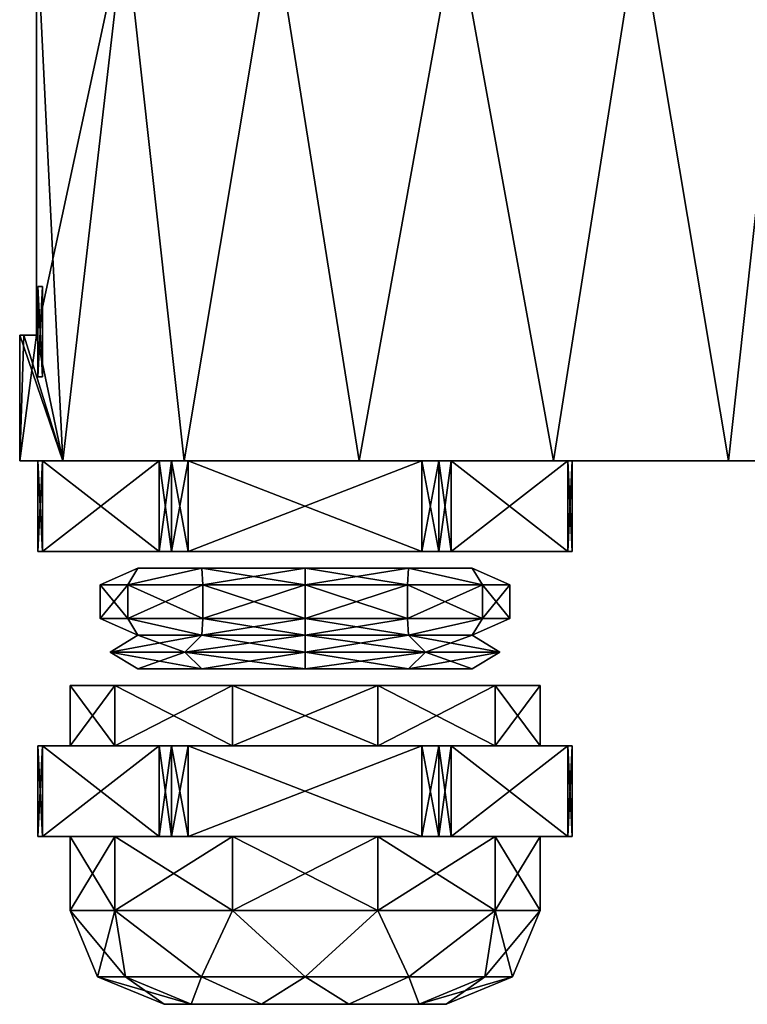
# Model space of a CAD drawing. Header units: millimetres. Extents: x -28.2 to 28.2, y -16.2 to 42.5.
# Tile 2 of 8: x -13 to 8.7, y -16.2 to 13.2. Entities that reach past the tile are written whole.
import ezdxf

# ---------------------------------------------------------------- set-up
doc = ezdxf.new("R2010")
doc.units = ezdxf.units.MM
doc.header["$LTSCALE"] = 65.185185
for name, color, linetype in [('1', 7, 'CONTINUOUS'), ('2', 7, 'CONTINUOUS'), ('20', 7, 'CONTINUOUS'), ('21', 7, 'CONTINUOUS'), ('22', 7, 'CONTINUOUS'), ('23', 7, 'CONTINUOUS'), ('24', 7, 'CONTINUOUS'), ('25', 7, 'CONTINUOUS'), ('26', 7, 'CONTINUOUS'), ('27', 7, 'CONTINUOUS'), ('28', 7, 'CONTINUOUS'), ('29', 7, 'CONTINUOUS'), ('3', 7, 'CONTINUOUS'), ('30', 7, 'CONTINUOUS'), ('31', 7, 'CONTINUOUS'), ('32', 7, 'CONTINUOUS'), ('33', 7, 'CONTINUOUS'), ('34', 7, 'CONTINUOUS'), ('35', 7, 'CONTINUOUS'), ('36', 7, 'CONTINUOUS'), ('37', 7, 'CONTINUOUS'), ('38', 7, 'CONTINUOUS'), ('39', 7, 'CONTINUOUS'), ('40', 7, 'CONTINUOUS'), ('41', 7, 'CONTINUOUS'), ('42', 7, 'CONTINUOUS'), ('43', 7, 'CONTINUOUS'), ('44', 7, 'CONTINUOUS'), ('45', 7, 'CONTINUOUS'), ('46', 7, 'CONTINUOUS'), ('47', 7, 'CONTINUOUS'), ('48', 7, 'CONTINUOUS'), ('49', 7, 'CONTINUOUS'), ('50', 7, 'CONTINUOUS'), ('51', 7, 'CONTINUOUS'), ('52', 7, 'CONTINUOUS'), ('53', 7, 'CONTINUOUS'), ('54', 7, 'CONTINUOUS'), ('55', 7, 'CONTINUOUS'), ('56', 7, 'CONTINUOUS'), ('57', 7, 'CONTINUOUS'), ('58', 7, 'CONTINUOUS'), ('59', 7, 'CONTINUOUS'), ('60', 7, 'CONTINUOUS'), ('61', 7, 'CONTINUOUS'), ('62', 7, 'CONTINUOUS'), ('63', 7, 'CONTINUOUS'), ('64', 7, 'CONTINUOUS'), ('7', 7, 'CONTINUOUS')]:
    doc.layers.add(name, color=color, linetype=linetype)

msp = doc.modelspace()

# ---------------------------------------------------------------- linework, layer by layer
at = {"layer": '1', "color": 7, "linetype": 'CONTINUOUS'}
for points in [[(-11.713, 0, 5.64), (-13, 0), (11.713, 0, 5.64), (-11.713, 0, 5.64)], [(-13, 0), (13, 0), (11.713, 0, 5.64), (-13, 0)], [(-11.713, 0, -5.64), (13, 0), (-13, 0), (-11.713, 0, -5.64)], [(-8.105, 0, -10.164), (11.713, 0, -5.64), (-11.713, 0, -5.64), (-8.105, 0, -10.164)], [(-8.105, 0, 10.164), (-11.713, 0, 5.64), (8.105, 0, 10.164), (-8.105, 0, 10.164)], [(8.105, 0, 10.164), (-11.713, 0, 5.64), (11.713, 0, 5.64), (8.105, 0, 10.164)], [(11.713, 0, -5.64), (13, 0), (-11.713, 0, -5.64), (11.713, 0, -5.64)], [(-2.893, 0, -12.674), (8.105, 0, -10.164), (-8.105, 0, -10.164), (-2.893, 0, -12.674)], [(8.105, 0, -10.164), (11.713, 0, -5.64), (-8.105, 0, -10.164), (8.105, 0, -10.164)], [(-2.893, 0, 12.674), (-8.105, 0, 10.164), (2.893, 0, 12.674), (-2.893, 0, 12.674)], [(2.893, 0, 12.674), (-8.105, 0, 10.164), (8.105, 0, 10.164), (2.893, 0, 12.674)], [(2.893, 0, -12.674), (8.105, 0, -10.164), (-2.893, 0, -12.674), (2.893, 0, -12.674)]]:
    msp.add_3dface(points, dxfattribs=at)
at = {"layer": '2', "color": 7, "linetype": 'CONTINUOUS'}
for points in [[(-9.866, 16, -8.465), (-11.713, 0, -5.64), (-12.5, 3.75, -3.571), (-9.866, 16, -8.465)], [(-12.5, 16, -3.571), (-9.866, 16, -8.465), (-12.5, 3.75, -3.571), (-12.5, 16, -3.571)], [(-8.105, 0, -10.164), (-11.713, 0, -5.64), (-9.866, 16, -8.465), (-8.105, 0, -10.164)], [(-5.429, 16, -11.812), (-8.105, 0, -10.164), (-9.866, 16, -8.465), (-5.429, 16, -11.812)], [(-2.893, 0, -12.674), (-8.105, 0, -10.164), (-5.429, 16, -11.812), (-2.893, 0, -12.674)], [(0, 16, -13), (-2.893, 0, -12.674), (-5.429, 16, -11.812), (0, 16, -13)], [(2.893, 0, -12.674), (-2.893, 0, -12.674), (0, 16, -13), (2.893, 0, -12.674)], [(5.429, 16, -11.812), (2.893, 0, -12.674), (0, 16, -13), (5.429, 16, -11.812)], [(8.105, 0, -10.164), (2.893, 0, -12.674), (5.429, 16, -11.812), (8.105, 0, -10.164)], [(9.866, 16, -8.465), (8.105, 0, -10.164), (5.429, 16, -11.812), (9.866, 16, -8.465)], [(11.713, 0, -5.64), (8.105, 0, -10.164), (9.866, 16, -8.465), (11.713, 0, -5.64)], [(-11.713, 0, -5.64), (-13, 0), (-12.5, 3.75, -3.571), (-11.713, 0, -5.64)], [(-12.5, 3.75, -3.571), (-13, 0), (-12.874, 3.75, -1.803), (-12.5, 3.75, -3.571)], [(-12.874, 3.75, -1.803), (-13, 0), (-13, 3.75), (-12.874, 3.75, -1.803)]]:
    msp.add_3dface(points, dxfattribs=at)
at = {"layer": '20', "linetype": 'CONTINUOUS'}
for points in [[(-12.457, -2.7), (-12.323, -2.7, -0.5), (-12.323, -2.7, 0.5), (-12.457, -2.7)], [(-12.323, -2.7, -0.5), (-8.845, -2.7, -6.525), (-12.323, -2.7, 0.5), (-12.323, -2.7, -0.5)], [(-12.323, -2.7, 0.5), (-8.845, -2.7, -6.525), (-8.845, -2.7, 6.525), (-12.323, -2.7, 0.5)], [(-8.479, -2.7, 6.891), (-8.845, -2.7, 6.525), (-8.479, -2.7, -6.891), (-8.479, -2.7, 6.891)], [(-8.845, -2.7, 6.525), (-8.845, -2.7, -6.525), (-8.479, -2.7, -6.891), (-8.845, -2.7, 6.525)], [(-7.979, -2.7, 7.025), (-8.479, -2.7, 6.891), (-7.979, -2.7, -7.025), (-7.979, -2.7, 7.025)], [(-7.979, -2.7, -7.025), (-8.479, -2.7, 6.891), (-8.479, -2.7, -6.891), (-7.979, -2.7, -7.025)], [(-1.021, -2.7, -7.025), (-7.979, -2.7, 7.025), (-7.979, -2.7, -7.025), (-1.021, -2.7, -7.025)], [(-1.021, -2.7, 7.025), (-7.979, -2.7, 7.025), (-1.021, -2.7, -7.025), (-1.021, -2.7, 7.025)], [(-0.521, -2.7, -6.891), (-1.021, -2.7, 7.025), (-1.021, -2.7, -7.025), (-0.521, -2.7, -6.891)], [(-0.521, -2.7, 6.891), (-1.021, -2.7, 7.025), (-0.521, -2.7, -6.891), (-0.521, -2.7, 6.891)], [(-0.155, -2.7, 6.525), (-0.521, -2.7, 6.891), (-0.155, -2.7, -6.525), (-0.155, -2.7, 6.525)], [(-0.155, -2.7, -6.525), (-0.521, -2.7, 6.891), (-0.521, -2.7, -6.891), (-0.155, -2.7, -6.525)], [(3.323, -2.7, -0.5), (-0.155, -2.7, 6.525), (-0.155, -2.7, -6.525), (3.323, -2.7, -0.5)], [(3.323, -2.7, 0.5), (-0.155, -2.7, 6.525), (3.323, -2.7, -0.5), (3.323, -2.7, 0.5)], [(3.457, -2.7), (3.323, -2.7, 0.5), (3.323, -2.7, -0.5), (3.457, -2.7)]]:
    msp.add_3dface(points, dxfattribs=at)
at = {"layer": '21', "linetype": 'CONTINUOUS'}
for points in [[(-7.979, -2.7, 7.025), (-1.021, -2.7, 7.025), (-7.979, 0, 7.025), (-7.979, -2.7, 7.025)], [(-7.979, 0, 7.025), (-1.021, -2.7, 7.025), (-1.021, 0, 7.025), (-7.979, 0, 7.025)]]:
    msp.add_3dface(points, dxfattribs=at)
at = {"layer": '22', "linetype": 'CONTINUOUS'}
for points in [[(-12.323, -2.7, 0.5), (-8.845, -2.7, 6.525), (-12.323, 0, 0.5), (-12.323, -2.7, 0.5)], [(-12.323, 0, 0.5), (-8.845, -2.7, 6.525), (-8.845, 0, 6.525), (-12.323, 0, 0.5)]]:
    msp.add_3dface(points, dxfattribs=at)
at = {"layer": '23', "linetype": 'CONTINUOUS'}
for points in [[(-8.845, -2.7, -6.525), (-12.323, -2.7, -0.5), (-8.845, 0, -6.525), (-8.845, -2.7, -6.525)], [(-8.845, 0, -6.525), (-12.323, -2.7, -0.5), (-12.323, 0, -0.5), (-8.845, 0, -6.525)]]:
    msp.add_3dface(points, dxfattribs=at)
at = {"layer": '24', "linetype": 'CONTINUOUS'}
for points in [[(-1.021, 0, -7.025), (-7.979, -2.7, -7.025), (-7.979, 0, -7.025), (-1.021, 0, -7.025)], [(-1.021, -2.7, -7.025), (-7.979, -2.7, -7.025), (-1.021, 0, -7.025), (-1.021, -2.7, -7.025)]]:
    msp.add_3dface(points, dxfattribs=at)
at = {"layer": '25', "linetype": 'CONTINUOUS'}
for points in [[(3.323, -2.7, -0.5), (-0.155, -2.7, -6.525), (3.323, 0, -0.5), (3.323, -2.7, -0.5)], [(3.323, 0, -0.5), (-0.155, -2.7, -6.525), (-0.155, 0, -6.525), (3.323, 0, -0.5)]]:
    msp.add_3dface(points, dxfattribs=at)
at = {"layer": '26', "linetype": 'CONTINUOUS'}
for points in [[(-0.155, 0, 6.525), (3.323, -2.7, 0.5), (3.323, 0, 0.5), (-0.155, 0, 6.525)], [(-0.155, -2.7, 6.525), (3.323, -2.7, 0.5), (-0.155, 0, 6.525), (-0.155, -2.7, 6.525)]]:
    msp.add_3dface(points, dxfattribs=at)
at = {"layer": '27', "linetype": 'CONTINUOUS'}
for points in [[(-10.6, -4.7), (-9.783, -3.7, -3.05), (-9.783, -4.7, -3.05), (-10.6, -4.7)], [(-10.6, -3.7), (-9.783, -3.7, -3.05), (-10.6, -4.7), (-10.6, -3.7)], [(-9.783, -3.7, -3.05), (-7.55, -3.7, -5.283), (-9.783, -4.7, -3.05), (-9.783, -3.7, -3.05)], [(-9.783, -4.7, -3.05), (-7.55, -3.7, -5.283), (-7.55, -4.7, -5.283), (-9.783, -4.7, -3.05)], [(-4.5, -3.7, -6.1), (-4.5, -4.7, -6.1), (-7.55, -4.7, -5.283), (-4.5, -3.7, -6.1)], [(-7.55, -3.7, -5.283), (-4.5, -3.7, -6.1), (-7.55, -4.7, -5.283), (-7.55, -3.7, -5.283)], [(-1.45, -4.7, -5.283), (-4.5, -4.7, -6.1), (-1.45, -3.7, -5.283), (-1.45, -4.7, -5.283)], [(-1.45, -3.7, -5.283), (-4.5, -4.7, -6.1), (-4.5, -3.7, -6.1), (-1.45, -3.7, -5.283)], [(0.783, -4.7, -3.05), (-1.45, -4.7, -5.283), (0.783, -3.7, -3.05), (0.783, -4.7, -3.05)], [(0.783, -3.7, -3.05), (-1.45, -4.7, -5.283), (-1.45, -3.7, -5.283), (0.783, -3.7, -3.05)], [(1.6, -4.7), (0.783, -4.7, -3.05), (1.6, -3.7), (1.6, -4.7)], [(1.6, -3.7), (0.783, -4.7, -3.05), (0.783, -3.7, -3.05), (1.6, -3.7)]]:
    msp.add_3dface(points, dxfattribs=at)
at = {"layer": '28', "linetype": 'CONTINUOUS'}
for points in [[(-10.6, -3.7), (-10.6, -4.7), (-9.783, -4.7, 3.05), (-10.6, -3.7)], [(-10.6, -3.7), (-9.783, -4.7, 3.05), (-9.783, -3.7, 3.05), (-10.6, -3.7)], [(-9.783, -3.7, 3.05), (-7.55, -4.7, 5.283), (-7.55, -3.7, 5.283), (-9.783, -3.7, 3.05)], [(-9.783, -4.7, 3.05), (-7.55, -4.7, 5.283), (-9.783, -3.7, 3.05), (-9.783, -4.7, 3.05)], [(-7.55, -3.7, 5.283), (-4.5, -4.7, 6.1), (-4.5, -3.7, 6.1), (-7.55, -3.7, 5.283)], [(-7.55, -4.7, 5.283), (-4.5, -4.7, 6.1), (-7.55, -3.7, 5.283), (-7.55, -4.7, 5.283)], [(-4.5, -4.7, 6.1), (-1.45, -4.7, 5.283), (-4.5, -3.7, 6.1), (-4.5, -4.7, 6.1)], [(-4.5, -3.7, 6.1), (-1.45, -4.7, 5.283), (-1.45, -3.7, 5.283), (-4.5, -3.7, 6.1)], [(-1.45, -3.7, 5.283), (0.783, -4.7, 3.05), (0.783, -3.7, 3.05), (-1.45, -3.7, 5.283)], [(-1.45, -4.7, 5.283), (0.783, -4.7, 3.05), (-1.45, -3.7, 5.283), (-1.45, -4.7, 5.283)], [(1.6, -4.7), (1.6, -3.7), (0.783, -3.7, 3.05), (1.6, -4.7)], [(0.783, -4.7, 3.05), (1.6, -4.7), (0.783, -3.7, 3.05), (0.783, -4.7, 3.05)]]:
    msp.add_3dface(points, dxfattribs=at)
at = {"layer": '29', "linetype": 'CONTINUOUS'}
for points in [[(1.163, -6.7, -4.115), (-11.5, -6.7), (2.5, -6.7), (1.163, -6.7, -4.115)], [(2.5, -6.7), (-11.5, -6.7), (-10.163, -6.7, 4.115), (2.5, -6.7)], [(-10.163, -6.7, -4.115), (-11.5, -6.7), (1.163, -6.7, -4.115), (-10.163, -6.7, -4.115)], [(-6.663, -6.7, -6.657), (-10.163, -6.7, -4.115), (-2.337, -6.7, -6.657), (-6.663, -6.7, -6.657)], [(-6.663, -6.7, 6.657), (1.163, -6.7, 4.115), (-10.163, -6.7, 4.115), (-6.663, -6.7, 6.657)], [(1.163, -6.7, 4.115), (2.5, -6.7), (-10.163, -6.7, 4.115), (1.163, -6.7, 4.115)], [(-2.337, -6.7, -6.657), (-10.163, -6.7, -4.115), (1.163, -6.7, -4.115), (-2.337, -6.7, -6.657)], [(-2.337, -6.7, 6.657), (1.163, -6.7, 4.115), (-6.663, -6.7, 6.657), (-2.337, -6.7, 6.657)]]:
    msp.add_3dface(points, dxfattribs=at)
at = {"layer": '3', "color": 7, "linetype": 'CONTINUOUS'}
for points in [[(-12.5, 16, 3.571), (-11.713, 0, 5.64), (-9.866, 16, 8.465), (-12.5, 16, 3.571)], [(-12.5, 3.75, 3.571), (-11.713, 0, 5.64), (-12.5, 16, 3.571), (-12.5, 3.75, 3.571)], [(-11.713, 0, 5.64), (-8.105, 0, 10.164), (-9.866, 16, 8.465), (-11.713, 0, 5.64)], [(-9.866, 16, 8.465), (-8.105, 0, 10.164), (-5.429, 16, 11.812), (-9.866, 16, 8.465)], [(-8.105, 0, 10.164), (-2.893, 0, 12.674), (-5.429, 16, 11.812), (-8.105, 0, 10.164)], [(-5.429, 16, 11.812), (-2.893, 0, 12.674), (0, 16, 13), (-5.429, 16, 11.812)], [(-2.893, 0, 12.674), (2.893, 0, 12.674), (0, 16, 13), (-2.893, 0, 12.674)], [(0, 16, 13), (2.893, 0, 12.674), (5.429, 16, 11.812), (0, 16, 13)], [(2.893, 0, 12.674), (8.105, 0, 10.164), (5.429, 16, 11.812), (2.893, 0, 12.674)], [(5.429, 16, 11.812), (8.105, 0, 10.164), (9.866, 16, 8.465), (5.429, 16, 11.812)], [(8.105, 0, 10.164), (11.713, 0, 5.64), (9.866, 16, 8.465), (8.105, 0, 10.164)], [(-13, 0), (-11.713, 0, 5.64), (-13, 3.75), (-13, 0)], [(-13, 3.75), (-11.713, 0, 5.64), (-12.874, 3.75, 1.803), (-13, 3.75)], [(-11.713, 0, 5.64), (-12.5, 3.75, 3.571), (-12.874, 3.75, 1.803), (-11.713, 0, 5.64)]]:
    msp.add_3dface(points, dxfattribs=at)
at = {"layer": '30', "linetype": 'CONTINUOUS'}
for points in [[(-4.5, -3.7, 6.1), (-1.45, -3.7, 5.283), (-4.5, -3.2, 5.234), (-4.5, -3.7, 6.1)], [(-1.45, -3.7, -5.283), (-4.5, -3.7, -6.1), (-1.424, -3.2, -4.234), (-1.45, -3.7, -5.283)], [(-4.5, -3.2, 5.234), (-1.45, -3.7, 5.283), (-1.424, -3.2, 4.234), (-4.5, -3.2, 5.234)], [(-1.424, -3.2, -4.234), (-4.5, -3.7, -6.1), (-4.5, -3.2, -5.234), (-1.424, -3.2, -4.234)], [(0.783, -3.7, -3.05), (-1.45, -3.7, -5.283), (-1.424, -3.2, -4.234), (0.783, -3.7, -3.05)], [(-1.45, -3.7, 5.283), (0.783, -3.7, 3.05), (-1.424, -3.2, 4.234), (-1.45, -3.7, 5.283)], [(0.478, -3.2, -1.617), (0.783, -3.7, -3.05), (-1.424, -3.2, -4.234), (0.478, -3.2, -1.617)], [(-1.424, -3.2, 4.234), (0.783, -3.7, 3.05), (0.478, -3.2, 1.617), (-1.424, -3.2, 4.234)], [(0.478, -3.2, 1.617), (1.6, -3.7), (0.478, -3.2, -1.617), (0.478, -3.2, 1.617)], [(0.783, -3.7, 3.05), (1.6, -3.7), (0.478, -3.2, 1.617), (0.783, -3.7, 3.05)], [(1.6, -3.7), (0.783, -3.7, -3.05), (0.478, -3.2, -1.617), (1.6, -3.7)]]:
    msp.add_3dface(points, dxfattribs=at)
at = {"layer": '31', "linetype": 'CONTINUOUS'}
for points in [[(-9.783, -3.7, -3.05), (-10.6, -3.7), (-9.478, -3.2, -1.617), (-9.783, -3.7, -3.05)], [(-9.478, -3.2, -1.617), (-10.6, -3.7), (-9.478, -3.2, 1.617), (-9.478, -3.2, -1.617)], [(-10.6, -3.7), (-9.783, -3.7, 3.05), (-9.478, -3.2, 1.617), (-10.6, -3.7)], [(-7.55, -3.7, -5.283), (-9.783, -3.7, -3.05), (-7.576, -3.2, -4.234), (-7.55, -3.7, -5.283)], [(-7.576, -3.2, -4.234), (-9.783, -3.7, -3.05), (-9.478, -3.2, -1.617), (-7.576, -3.2, -4.234)], [(-9.783, -3.7, 3.05), (-7.55, -3.7, 5.283), (-7.576, -3.2, 4.234), (-9.783, -3.7, 3.05)], [(-9.478, -3.2, 1.617), (-9.783, -3.7, 3.05), (-7.576, -3.2, 4.234), (-9.478, -3.2, 1.617)], [(-4.5, -3.2, -5.234), (-7.55, -3.7, -5.283), (-7.576, -3.2, -4.234), (-4.5, -3.2, -5.234)], [(-4.5, -3.7, 6.1), (-4.5, -3.2, 5.234), (-7.576, -3.2, 4.234), (-4.5, -3.7, 6.1)], [(-7.55, -3.7, 5.283), (-4.5, -3.7, 6.1), (-7.576, -3.2, 4.234), (-7.55, -3.7, 5.283)], [(-4.5, -3.7, -6.1), (-7.55, -3.7, -5.283), (-4.5, -3.2, -5.234), (-4.5, -3.7, -6.1)]]:
    msp.add_3dface(points, dxfattribs=at)
at = {"layer": '32', "linetype": 'CONTINUOUS'}
for points in [[(-0.915, -5.7, -4.935), (-4.5, -5.7, -6.1), (-1.424, -5.2, -4.234), (-0.915, -5.7, -4.935)], [(-1.424, -5.2, -4.234), (-4.5, -5.7, -6.1), (-4.5, -5.2, -5.234), (-1.424, -5.2, -4.234)], [(-4.5, -5.2, 5.234), (-0.915, -5.7, 4.935), (-1.424, -5.2, 4.234), (-4.5, -5.2, 5.234)], [(-4.5, -5.7, 6.1), (-0.915, -5.7, 4.935), (-4.5, -5.2, 5.234), (-4.5, -5.7, 6.1)], [(0.478, -5.2, -1.617), (-0.915, -5.7, -4.935), (-1.424, -5.2, -4.234), (0.478, -5.2, -1.617)], [(-0.915, -5.7, 4.935), (1.301, -5.7, 1.885), (-1.424, -5.2, 4.234), (-0.915, -5.7, 4.935)], [(-1.424, -5.2, 4.234), (1.301, -5.7, 1.885), (0.478, -5.2, 1.617), (-1.424, -5.2, 4.234)], [(1.301, -5.7, -1.885), (-0.915, -5.7, -4.935), (0.478, -5.2, -1.617), (1.301, -5.7, -1.885)], [(1.301, -5.7, 1.885), (1.301, -5.7, -1.885), (0.478, -5.2, 1.617), (1.301, -5.7, 1.885)], [(0.478, -5.2, 1.617), (1.301, -5.7, -1.885), (0.478, -5.2, -1.617), (0.478, -5.2, 1.617)]]:
    msp.add_3dface(points, dxfattribs=at)
at = {"layer": '33', "linetype": 'CONTINUOUS'}
for points in [[(-1.45, -4.7, 5.283), (-4.5, -4.7, 6.1), (-1.424, -5.2, 4.234), (-1.45, -4.7, 5.283)], [(-1.45, -4.7, -5.283), (-1.424, -5.2, -4.234), (-4.5, -5.2, -5.234), (-1.45, -4.7, -5.283)], [(-4.5, -4.7, 6.1), (-4.5, -5.2, 5.234), (-1.424, -5.2, 4.234), (-4.5, -4.7, 6.1)], [(-4.5, -4.7, -6.1), (-1.45, -4.7, -5.283), (-4.5, -5.2, -5.234), (-4.5, -4.7, -6.1)], [(0.783, -4.7, 3.05), (-1.45, -4.7, 5.283), (-1.424, -5.2, 4.234), (0.783, -4.7, 3.05)], [(-1.45, -4.7, -5.283), (0.783, -4.7, -3.05), (-1.424, -5.2, -4.234), (-1.45, -4.7, -5.283)], [(0.783, -4.7, 3.05), (-1.424, -5.2, 4.234), (0.478, -5.2, 1.617), (0.783, -4.7, 3.05)], [(0.783, -4.7, -3.05), (0.478, -5.2, -1.617), (-1.424, -5.2, -4.234), (0.783, -4.7, -3.05)], [(1.6, -4.7), (0.478, -5.2, 1.617), (0.478, -5.2, -1.617), (1.6, -4.7)], [(1.6, -4.7), (0.783, -4.7, 3.05), (0.478, -5.2, 1.617), (1.6, -4.7)], [(0.783, -4.7, -3.05), (1.6, -4.7), (0.478, -5.2, -1.617), (0.783, -4.7, -3.05)]]:
    msp.add_3dface(points, dxfattribs=at)
at = {"layer": '34', "linetype": 'CONTINUOUS'}
for points in [[(-10.301, -5.7, 1.885), (-8.085, -5.7, 4.935), (-9.478, -5.2, 1.617), (-10.301, -5.7, 1.885)], [(-10.301, -5.7, -1.885), (-10.301, -5.7, 1.885), (-9.478, -5.2, -1.617), (-10.301, -5.7, -1.885)], [(-9.478, -5.2, -1.617), (-10.301, -5.7, 1.885), (-9.478, -5.2, 1.617), (-9.478, -5.2, -1.617)], [(-8.085, -5.7, -4.935), (-10.301, -5.7, -1.885), (-7.576, -5.2, -4.234), (-8.085, -5.7, -4.935)], [(-7.576, -5.2, -4.234), (-10.301, -5.7, -1.885), (-9.478, -5.2, -1.617), (-7.576, -5.2, -4.234)], [(-9.478, -5.2, 1.617), (-8.085, -5.7, 4.935), (-7.576, -5.2, 4.234), (-9.478, -5.2, 1.617)], [(-8.085, -5.7, 4.935), (-4.5, -5.7, 6.1), (-7.576, -5.2, 4.234), (-8.085, -5.7, 4.935)], [(-4.5, -5.2, -5.234), (-8.085, -5.7, -4.935), (-7.576, -5.2, -4.234), (-4.5, -5.2, -5.234)], [(-4.5, -5.2, -5.234), (-4.5, -5.7, -6.1), (-8.085, -5.7, -4.935), (-4.5, -5.2, -5.234)], [(-4.5, -5.7, 6.1), (-4.5, -5.2, 5.234), (-7.576, -5.2, 4.234), (-4.5, -5.7, 6.1)]]:
    msp.add_3dface(points, dxfattribs=at)
at = {"layer": '35', "linetype": 'CONTINUOUS'}
for points in [[(-9.783, -4.7, 3.05), (-10.6, -4.7), (-9.478, -5.2, 1.617), (-9.783, -4.7, 3.05)], [(-10.6, -4.7), (-9.478, -5.2, -1.617), (-9.478, -5.2, 1.617), (-10.6, -4.7)], [(-10.6, -4.7), (-9.783, -4.7, -3.05), (-9.478, -5.2, -1.617), (-10.6, -4.7)], [(-7.55, -4.7, 5.283), (-9.783, -4.7, 3.05), (-7.576, -5.2, 4.234), (-7.55, -4.7, 5.283)], [(-9.783, -4.7, -3.05), (-7.55, -4.7, -5.283), (-7.576, -5.2, -4.234), (-9.783, -4.7, -3.05)], [(-9.783, -4.7, 3.05), (-9.478, -5.2, 1.617), (-7.576, -5.2, 4.234), (-9.783, -4.7, 3.05)], [(-9.783, -4.7, -3.05), (-7.576, -5.2, -4.234), (-9.478, -5.2, -1.617), (-9.783, -4.7, -3.05)], [(-4.5, -5.2, 5.234), (-7.55, -4.7, 5.283), (-7.576, -5.2, 4.234), (-4.5, -5.2, 5.234)], [(-4.5, -4.7, -6.1), (-4.5, -5.2, -5.234), (-7.576, -5.2, -4.234), (-4.5, -4.7, -6.1)], [(-7.55, -4.7, -5.283), (-4.5, -4.7, -6.1), (-7.576, -5.2, -4.234), (-7.55, -4.7, -5.283)], [(-4.5, -4.7, 6.1), (-7.55, -4.7, 5.283), (-4.5, -5.2, 5.234), (-4.5, -4.7, 6.1)]]:
    msp.add_3dface(points, dxfattribs=at)
at = {"layer": '36', "linetype": 'CONTINUOUS'}
for points in [[(-4.5, -6.2, -5.234), (-0.915, -5.7, -4.935), (-1.424, -6.2, -4.234), (-4.5, -6.2, -5.234)], [(-4.5, -5.7, -6.1), (-0.915, -5.7, -4.935), (-4.5, -6.2, -5.234), (-4.5, -5.7, -6.1)], [(-1.424, -6.2, 4.234), (-4.5, -5.7, 6.1), (-4.5, -6.2, 5.234), (-1.424, -6.2, 4.234)], [(-0.915, -5.7, 4.935), (-4.5, -5.7, 6.1), (-1.424, -6.2, 4.234), (-0.915, -5.7, 4.935)], [(-0.915, -5.7, -4.935), (1.301, -5.7, -1.885), (-1.424, -6.2, -4.234), (-0.915, -5.7, -4.935)], [(-1.424, -6.2, -4.234), (1.301, -5.7, -1.885), (0.478, -6.2, -1.617), (-1.424, -6.2, -4.234)], [(0.478, -6.2, 1.617), (-0.915, -5.7, 4.935), (-1.424, -6.2, 4.234), (0.478, -6.2, 1.617)], [(1.301, -5.7, 1.885), (-0.915, -5.7, 4.935), (0.478, -6.2, 1.617), (1.301, -5.7, 1.885)], [(1.301, -5.7, -1.885), (1.301, -5.7, 1.885), (0.478, -6.2, -1.617), (1.301, -5.7, -1.885)], [(0.478, -6.2, -1.617), (1.301, -5.7, 1.885), (0.478, -6.2, 1.617), (0.478, -6.2, -1.617)]]:
    msp.add_3dface(points, dxfattribs=at)
at = {"layer": '37', "linetype": 'CONTINUOUS'}
for points in [[(-8.085, -5.7, 4.935), (-10.301, -5.7, 1.885), (-7.576, -6.2, 4.234), (-8.085, -5.7, 4.935)], [(-10.301, -5.7, 1.885), (-10.301, -5.7, -1.885), (-9.478, -6.2, 1.617), (-10.301, -5.7, 1.885)], [(-7.576, -6.2, 4.234), (-10.301, -5.7, 1.885), (-9.478, -6.2, 1.617), (-7.576, -6.2, 4.234)], [(-10.301, -5.7, -1.885), (-8.085, -5.7, -4.935), (-9.478, -6.2, -1.617), (-10.301, -5.7, -1.885)], [(-9.478, -6.2, 1.617), (-10.301, -5.7, -1.885), (-9.478, -6.2, -1.617), (-9.478, -6.2, 1.617)], [(-9.478, -6.2, -1.617), (-8.085, -5.7, -4.935), (-7.576, -6.2, -4.234), (-9.478, -6.2, -1.617)], [(-8.085, -5.7, -4.935), (-4.5, -5.7, -6.1), (-7.576, -6.2, -4.234), (-8.085, -5.7, -4.935)], [(-4.5, -5.7, 6.1), (-8.085, -5.7, 4.935), (-4.5, -6.2, 5.234), (-4.5, -5.7, 6.1)], [(-4.5, -6.2, 5.234), (-8.085, -5.7, 4.935), (-7.576, -6.2, 4.234), (-4.5, -6.2, 5.234)], [(-4.5, -5.7, -6.1), (-4.5, -6.2, -5.234), (-7.576, -6.2, -4.234), (-4.5, -5.7, -6.1)]]:
    msp.add_3dface(points, dxfattribs=at)
at = {"layer": '38', "linetype": 'CONTINUOUS'}
for points in [[(-11.5, -8.5), (-10.163, -6.7, -4.115), (-10.163, -8.5, -4.114), (-11.5, -8.5)], [(-11.5, -6.7), (-10.163, -6.7, -4.115), (-11.5, -8.5), (-11.5, -6.7)], [(-10.163, -8.5, -4.114), (-6.663, -6.7, -6.657), (-6.663, -8.5, -6.657), (-10.163, -8.5, -4.114)], [(-10.163, -6.7, -4.115), (-6.663, -6.7, -6.657), (-10.163, -8.5, -4.114), (-10.163, -6.7, -4.115)], [(-6.663, -8.5, -6.657), (-2.337, -6.7, -6.657), (-2.337, -8.5, -6.657), (-6.663, -8.5, -6.657)], [(-6.663, -6.7, -6.657), (-2.337, -6.7, -6.657), (-6.663, -8.5, -6.657), (-6.663, -6.7, -6.657)], [(-2.337, -8.5, -6.657), (1.163, -6.7, -4.115), (1.163, -8.5, -4.114), (-2.337, -8.5, -6.657)], [(-2.337, -6.7, -6.657), (1.163, -6.7, -4.115), (-2.337, -8.5, -6.657), (-2.337, -6.7, -6.657)], [(1.163, -6.7, -4.115), (2.5, -6.7), (1.163, -8.5, -4.114), (1.163, -6.7, -4.115)], [(1.163, -8.5, -4.114), (2.5, -6.7), (2.5, -8.5), (1.163, -8.5, -4.114)]]:
    msp.add_3dface(points, dxfattribs=at)
at = {"layer": '39', "linetype": 'CONTINUOUS'}
for points in [[(-11.5, -6.7), (-11.5, -8.5), (-10.163, -8.5, 4.114), (-11.5, -6.7)], [(-10.163, -6.7, 4.115), (-11.5, -6.7), (-10.163, -8.5, 4.114), (-10.163, -6.7, 4.115)], [(-6.663, -6.7, 6.657), (-10.163, -6.7, 4.115), (-6.663, -8.5, 6.657), (-6.663, -6.7, 6.657)], [(-6.663, -8.5, 6.657), (-10.163, -6.7, 4.115), (-10.163, -8.5, 4.114), (-6.663, -8.5, 6.657)], [(-2.337, -8.5, 6.657), (-6.663, -6.7, 6.657), (-6.663, -8.5, 6.657), (-2.337, -8.5, 6.657)], [(-2.337, -6.7, 6.657), (-6.663, -6.7, 6.657), (-2.337, -8.5, 6.657), (-2.337, -6.7, 6.657)], [(1.163, -8.5, 4.114), (-2.337, -6.7, 6.657), (-2.337, -8.5, 6.657), (1.163, -8.5, 4.114)], [(1.163, -6.7, 4.115), (-2.337, -6.7, 6.657), (1.163, -8.5, 4.114), (1.163, -6.7, 4.115)], [(2.5, -8.5), (1.163, -6.7, 4.115), (1.163, -8.5, 4.114), (2.5, -8.5)], [(2.5, -6.7), (1.163, -6.7, 4.115), (2.5, -8.5), (2.5, -6.7)]]:
    msp.add_3dface(points, dxfattribs=at)
at = {"layer": '40', "linetype": 'CONTINUOUS'}
for points in [[(-12.457, -8.5), (-12.323, -8.5, 0.5), (-12.323, -8.5, -0.5), (-12.457, -8.5)], [(-12.323, -8.5, 0.5), (-8.845, -8.5, 6.525), (-12.323, -8.5, -0.5), (-12.323, -8.5, 0.5)], [(-12.323, -8.5, -0.5), (-8.845, -8.5, 6.525), (-8.845, -8.5, -6.525), (-12.323, -8.5, -0.5)], [(-8.845, -8.5, 6.525), (-8.479, -8.5, 6.891), (-8.845, -8.5, -6.525), (-8.845, -8.5, 6.525)], [(-8.845, -8.5, -6.525), (-8.479, -8.5, 6.891), (-8.479, -8.5, -6.891), (-8.845, -8.5, -6.525)], [(-7.979, -8.5, 7.025), (-7.979, -8.5, -7.025), (-8.479, -8.5, -6.891), (-7.979, -8.5, 7.025)], [(-8.479, -8.5, 6.891), (-7.979, -8.5, 7.025), (-8.479, -8.5, -6.891), (-8.479, -8.5, 6.891)], [(-1.021, -8.5, 7.025), (-7.979, -8.5, -7.025), (-7.979, -8.5, 7.025), (-1.021, -8.5, 7.025)], [(-1.021, -8.5, -7.025), (-7.979, -8.5, -7.025), (-1.021, -8.5, 7.025), (-1.021, -8.5, -7.025)], [(-0.521, -8.5, -6.891), (-1.021, -8.5, -7.025), (-0.521, -8.5, 6.891), (-0.521, -8.5, -6.891)], [(-0.521, -8.5, 6.891), (-1.021, -8.5, -7.025), (-1.021, -8.5, 7.025), (-0.521, -8.5, 6.891)], [(-0.155, -8.5, 6.525), (-0.521, -8.5, -6.891), (-0.521, -8.5, 6.891), (-0.155, -8.5, 6.525)], [(-0.155, -8.5, -6.525), (-0.521, -8.5, -6.891), (-0.155, -8.5, 6.525), (-0.155, -8.5, -6.525)], [(3.323, -8.5, 0.5), (-0.155, -8.5, -6.525), (-0.155, -8.5, 6.525), (3.323, -8.5, 0.5)], [(3.323, -8.5, -0.5), (-0.155, -8.5, -6.525), (3.323, -8.5, 0.5), (3.323, -8.5, -0.5)], [(3.457, -8.5), (3.323, -8.5, -0.5), (3.323, -8.5, 0.5), (3.457, -8.5)]]:
    msp.add_3dface(points, dxfattribs=at)
at = {"layer": '41', "linetype": 'CONTINUOUS'}
for points in [[(-12.323, -8.5, -0.5), (-8.845, -8.5, -6.525), (-12.323, -11.2, -0.5), (-12.323, -8.5, -0.5)], [(-8.845, -8.5, -6.525), (-8.845, -11.2, -6.525), (-12.323, -11.2, -0.5), (-8.845, -8.5, -6.525)]]:
    msp.add_3dface(points, dxfattribs=at)
at = {"layer": '42', "linetype": 'CONTINUOUS'}
for points in [[(-7.979, -11.2, -7.025), (-1.021, -8.5, -7.025), (-1.021, -11.2, -7.025), (-7.979, -11.2, -7.025)], [(-7.979, -8.5, -7.025), (-1.021, -8.5, -7.025), (-7.979, -11.2, -7.025), (-7.979, -8.5, -7.025)]]:
    msp.add_3dface(points, dxfattribs=at)
at = {"layer": '43', "linetype": 'CONTINUOUS'}
for points in [[(-0.155, -8.5, -6.525), (3.323, -8.5, -0.5), (-0.155, -11.2, -6.525), (-0.155, -8.5, -6.525)], [(-0.155, -11.2, -6.525), (3.323, -8.5, -0.5), (3.323, -11.2, -0.5), (-0.155, -11.2, -6.525)]]:
    msp.add_3dface(points, dxfattribs=at)
at = {"layer": '44', "linetype": 'CONTINUOUS'}
for points in [[(3.323, -11.2, 0.5), (-0.155, -8.5, 6.525), (-0.155, -11.2, 6.525), (3.323, -11.2, 0.5)], [(3.323, -8.5, 0.5), (-0.155, -8.5, 6.525), (3.323, -11.2, 0.5), (3.323, -8.5, 0.5)]]:
    msp.add_3dface(points, dxfattribs=at)
at = {"layer": '45', "linetype": 'CONTINUOUS'}
for points in [[(-1.021, -8.5, 7.025), (-7.979, -8.5, 7.025), (-1.021, -11.2, 7.025), (-1.021, -8.5, 7.025)], [(-1.021, -11.2, 7.025), (-7.979, -8.5, 7.025), (-7.979, -11.2, 7.025), (-1.021, -11.2, 7.025)]]:
    msp.add_3dface(points, dxfattribs=at)
at = {"layer": '46', "linetype": 'CONTINUOUS'}
for points in [[(-8.845, -8.5, 6.525), (-12.323, -8.5, 0.5), (-8.845, -11.2, 6.525), (-8.845, -8.5, 6.525)], [(-12.323, -8.5, 0.5), (-12.323, -11.2, 0.5), (-8.845, -11.2, 6.525), (-12.323, -8.5, 0.5)]]:
    msp.add_3dface(points, dxfattribs=at)
at = {"layer": '47', "linetype": 'CONTINUOUS'}
for points in [[(-7.898, -16.2, 2.468), (-8.7, -16.2), (-1.102, -16.2, 2.468), (-7.898, -16.2, 2.468)], [(-1.102, -16.2, 2.468), (-8.7, -16.2), (-0.3, -16.2), (-1.102, -16.2, 2.468)], [(-0.3, -16.2), (-8.7, -16.2), (-7.898, -16.2, -2.468), (-0.3, -16.2)], [(-1.102, -16.2, -2.468), (-0.3, -16.2), (-7.898, -16.2, -2.468), (-1.102, -16.2, -2.468)], [(-3.202, -16.2, 3.994), (-7.898, -16.2, 2.468), (-1.102, -16.2, 2.468), (-3.202, -16.2, 3.994)], [(-5.798, -16.2, -3.994), (-1.102, -16.2, -2.468), (-7.898, -16.2, -2.468), (-5.798, -16.2, -3.994)], [(-5.798, -16.2, 3.994), (-7.898, -16.2, 2.468), (-3.202, -16.2, 3.994), (-5.798, -16.2, 3.994)], [(-3.202, -16.2, -3.994), (-1.102, -16.2, -2.468), (-5.798, -16.2, -3.994), (-3.202, -16.2, -3.994)]]:
    msp.add_3dface(points, dxfattribs=at)
at = {"layer": '48', "linetype": 'CONTINUOUS'}
for points in [[(-11.5, -11.2), (-10.163, -13.4, 4.114), (-10.163, -11.2, 4.114), (-11.5, -11.2)], [(-11.5, -13.4), (-10.163, -13.4, 4.114), (-11.5, -11.2), (-11.5, -13.4)], [(-10.163, -13.4, 4.114), (-6.663, -13.4, 6.657), (-10.163, -11.2, 4.114), (-10.163, -13.4, 4.114)], [(-10.163, -11.2, 4.114), (-6.663, -13.4, 6.657), (-6.663, -11.2, 6.657), (-10.163, -11.2, 4.114)], [(-6.663, -13.4, 6.657), (-2.337, -13.4, 6.657), (-6.663, -11.2, 6.657), (-6.663, -13.4, 6.657)], [(-6.663, -11.2, 6.657), (-2.337, -13.4, 6.657), (-2.337, -11.2, 6.657), (-6.663, -11.2, 6.657)], [(-2.337, -11.2, 6.657), (1.163, -13.4, 4.114), (1.163, -11.2, 4.114), (-2.337, -11.2, 6.657)], [(-2.337, -13.4, 6.657), (1.163, -13.4, 4.114), (-2.337, -11.2, 6.657), (-2.337, -13.4, 6.657)], [(1.163, -11.2, 4.114), (2.5, -13.4), (2.5, -11.2), (1.163, -11.2, 4.114)], [(1.163, -13.4, 4.114), (2.5, -13.4), (1.163, -11.2, 4.114), (1.163, -13.4, 4.114)]]:
    msp.add_3dface(points, dxfattribs=at)
at = {"layer": '49', "linetype": 'CONTINUOUS'}
for points in [[(-10.163, -13.4, -4.114), (-11.5, -13.4), (-10.163, -11.2, -4.114), (-10.163, -13.4, -4.114)], [(-11.5, -13.4), (-11.5, -11.2), (-10.163, -11.2, -4.114), (-11.5, -13.4)], [(-6.663, -11.2, -6.657), (-10.163, -13.4, -4.114), (-10.163, -11.2, -4.114), (-6.663, -11.2, -6.657)], [(-6.663, -13.4, -6.657), (-10.163, -13.4, -4.114), (-6.663, -11.2, -6.657), (-6.663, -13.4, -6.657)], [(-2.337, -13.4, -6.657), (-6.663, -13.4, -6.657), (-2.337, -11.2, -6.657), (-2.337, -13.4, -6.657)], [(-2.337, -11.2, -6.657), (-6.663, -13.4, -6.657), (-6.663, -11.2, -6.657), (-2.337, -11.2, -6.657)], [(1.163, -11.2, -4.114), (-2.337, -13.4, -6.657), (-2.337, -11.2, -6.657), (1.163, -11.2, -4.114)], [(1.163, -13.4, -4.114), (-2.337, -13.4, -6.657), (1.163, -11.2, -4.114), (1.163, -13.4, -4.114)], [(2.5, -11.2), (2.5, -13.4), (1.163, -13.4, -4.114), (2.5, -11.2)], [(2.5, -11.2), (1.163, -13.4, -4.114), (1.163, -11.2, -4.114), (2.5, -11.2)]]:
    msp.add_3dface(points, dxfattribs=at)
at = {"layer": '50', "linetype": 'CONTINUOUS'}
for points in [[(-10.163, -13.4, 4.114), (-11.5, -13.4), (-9.852, -15.38, 3.09), (-10.163, -13.4, 4.114)], [(-11.5, -13.4), (-10.68, -15.38), (-9.852, -15.38, 3.09), (-11.5, -13.4)], [(-6.663, -13.4, 6.657), (-10.163, -13.4, 4.114), (-7.59, -15.38, 5.352), (-6.663, -13.4, 6.657)], [(-10.163, -13.4, 4.114), (-9.852, -15.38, 3.09), (-7.59, -15.38, 5.352), (-10.163, -13.4, 4.114)], [(-6.663, -13.4, 6.657), (-7.59, -15.38, 5.352), (-4.5, -15.38, 6.18), (-6.663, -13.4, 6.657)], [(-2.337, -13.4, 6.657), (-6.663, -13.4, 6.657), (-4.5, -15.38, 6.18), (-2.337, -13.4, 6.657)], [(-2.337, -13.4, 6.657), (-4.5, -15.38, 6.18), (-1.41, -15.38, 5.352), (-2.337, -13.4, 6.657)], [(1.163, -13.4, 4.114), (-2.337, -13.4, 6.657), (-1.41, -15.38, 5.352), (1.163, -13.4, 4.114)], [(1.163, -13.4, 4.114), (-1.41, -15.38, 5.352), (0.852, -15.38, 3.09), (1.163, -13.4, 4.114)], [(1.163, -13.4, 4.114), (0.852, -15.38, 3.09), (1.68, -15.38), (1.163, -13.4, 4.114)], [(2.5, -13.4), (1.163, -13.4, 4.114), (1.68, -15.38), (2.5, -13.4)], [(-10.68, -15.38), (-7.898, -16.2, 2.468), (-9.852, -15.38, 3.09), (-10.68, -15.38)], [(-8.7, -16.2), (-7.898, -16.2, 2.468), (-10.68, -15.38), (-8.7, -16.2)], [(-9.852, -15.38, 3.09), (-7.898, -16.2, 2.468), (-7.59, -15.38, 5.352), (-9.852, -15.38, 3.09)], [(-7.898, -16.2, 2.468), (-5.798, -16.2, 3.994), (-7.59, -15.38, 5.352), (-7.898, -16.2, 2.468)], [(-7.59, -15.38, 5.352), (-5.798, -16.2, 3.994), (-4.5, -15.38, 6.18), (-7.59, -15.38, 5.352)], [(-5.798, -16.2, 3.994), (-3.202, -16.2, 3.994), (-4.5, -15.38, 6.18), (-5.798, -16.2, 3.994)], [(-4.5, -15.38, 6.18), (-3.202, -16.2, 3.994), (-1.41, -15.38, 5.352), (-4.5, -15.38, 6.18)], [(-3.202, -16.2, 3.994), (-1.102, -16.2, 2.468), (-1.41, -15.38, 5.352), (-3.202, -16.2, 3.994)], [(-1.41, -15.38, 5.352), (-1.102, -16.2, 2.468), (0.852, -15.38, 3.09), (-1.41, -15.38, 5.352)], [(-1.102, -16.2, 2.468), (-0.3, -16.2), (0.852, -15.38, 3.09), (-1.102, -16.2, 2.468)], [(0.852, -15.38, 3.09), (-0.3, -16.2), (1.68, -15.38), (0.852, -15.38, 3.09)]]:
    msp.add_3dface(points, dxfattribs=at)
at = {"layer": '51', "linetype": 'CONTINUOUS'}
for points in [[(-11.5, -13.4), (-10.163, -13.4, -4.114), (-10.68, -15.38), (-11.5, -13.4)], [(-10.68, -15.38), (-10.163, -13.4, -4.114), (-9.852, -15.38, -3.09), (-10.68, -15.38)], [(-10.163, -13.4, -4.114), (-6.663, -13.4, -6.657), (-7.59, -15.38, -5.352), (-10.163, -13.4, -4.114)], [(-10.163, -13.4, -4.114), (-7.59, -15.38, -5.352), (-9.852, -15.38, -3.09), (-10.163, -13.4, -4.114)], [(-6.663, -13.4, -6.657), (-4.5, -15.38, -6.18), (-7.59, -15.38, -5.352), (-6.663, -13.4, -6.657)], [(-6.663, -13.4, -6.657), (-2.337, -13.4, -6.657), (-4.5, -15.38, -6.18), (-6.663, -13.4, -6.657)], [(-2.337, -13.4, -6.657), (-1.41, -15.38, -5.352), (-4.5, -15.38, -6.18), (-2.337, -13.4, -6.657)], [(-2.337, -13.4, -6.657), (1.163, -13.4, -4.114), (-1.41, -15.38, -5.352), (-2.337, -13.4, -6.657)], [(1.163, -13.4, -4.114), (0.852, -15.38, -3.09), (-1.41, -15.38, -5.352), (1.163, -13.4, -4.114)], [(2.5, -13.4), (1.68, -15.38), (0.852, -15.38, -3.09), (2.5, -13.4)], [(1.163, -13.4, -4.114), (2.5, -13.4), (0.852, -15.38, -3.09), (1.163, -13.4, -4.114)], [(-8.7, -16.2), (-10.68, -15.38), (-9.852, -15.38, -3.09), (-8.7, -16.2)], [(-7.59, -15.38, -5.352), (-7.898, -16.2, -2.468), (-9.852, -15.38, -3.09), (-7.59, -15.38, -5.352)], [(-7.898, -16.2, -2.468), (-8.7, -16.2), (-9.852, -15.38, -3.09), (-7.898, -16.2, -2.468)], [(-5.798, -16.2, -3.994), (-7.898, -16.2, -2.468), (-7.59, -15.38, -5.352), (-5.798, -16.2, -3.994)], [(-4.5, -15.38, -6.18), (-5.798, -16.2, -3.994), (-7.59, -15.38, -5.352), (-4.5, -15.38, -6.18)], [(-3.202, -16.2, -3.994), (-5.798, -16.2, -3.994), (-4.5, -15.38, -6.18), (-3.202, -16.2, -3.994)], [(-1.41, -15.38, -5.352), (-3.202, -16.2, -3.994), (-4.5, -15.38, -6.18), (-1.41, -15.38, -5.352)], [(-1.102, -16.2, -2.468), (-3.202, -16.2, -3.994), (-1.41, -15.38, -5.352), (-1.102, -16.2, -2.468)], [(0.852, -15.38, -3.09), (-1.102, -16.2, -2.468), (-1.41, -15.38, -5.352), (0.852, -15.38, -3.09)], [(-0.3, -16.2), (-1.102, -16.2, -2.468), (1.68, -15.38), (-0.3, -16.2)], [(1.68, -15.38), (-1.102, -16.2, -2.468), (0.852, -15.38, -3.09), (1.68, -15.38)]]:
    msp.add_3dface(points, dxfattribs=at)
at = {"layer": '52', "linetype": 'CONTINUOUS'}
for points in [[(-8.479, -8.5, 6.891), (-8.845, -8.5, 6.525), (-8.479, -11.2, 6.891), (-8.479, -8.5, 6.891)], [(-8.845, -8.5, 6.525), (-8.845, -11.2, 6.525), (-8.479, -11.2, 6.891), (-8.845, -8.5, 6.525)], [(-7.979, -8.5, 7.025), (-8.479, -8.5, 6.891), (-7.979, -11.2, 7.025), (-7.979, -8.5, 7.025)], [(-7.979, -11.2, 7.025), (-8.479, -8.5, 6.891), (-8.479, -11.2, 6.891), (-7.979, -11.2, 7.025)]]:
    msp.add_3dface(points, dxfattribs=at)
at = {"layer": '53', "linetype": 'CONTINUOUS'}
for points in [[(-0.521, -8.5, 6.891), (-1.021, -8.5, 7.025), (-0.521, -11.2, 6.891), (-0.521, -8.5, 6.891)], [(-1.021, -8.5, 7.025), (-1.021, -11.2, 7.025), (-0.521, -11.2, 6.891), (-1.021, -8.5, 7.025)], [(-0.155, -8.5, 6.525), (-0.521, -8.5, 6.891), (-0.155, -11.2, 6.525), (-0.155, -8.5, 6.525)], [(-0.155, -11.2, 6.525), (-0.521, -8.5, 6.891), (-0.521, -11.2, 6.891), (-0.155, -11.2, 6.525)]]:
    msp.add_3dface(points, dxfattribs=at)
at = {"layer": '54', "linetype": 'CONTINUOUS'}
for points in [[(3.323, -8.5, -0.5), (3.457, -8.5), (3.323, -11.2, -0.5), (3.323, -8.5, -0.5)], [(3.457, -8.5), (3.323, -8.5, 0.5), (3.457, -11.2), (3.457, -8.5)], [(3.323, -11.2, -0.5), (3.457, -8.5), (3.457, -11.2), (3.323, -11.2, -0.5)], [(3.323, -8.5, 0.5), (3.323, -11.2, 0.5), (3.457, -11.2), (3.323, -8.5, 0.5)]]:
    msp.add_3dface(points, dxfattribs=at)
at = {"layer": '55', "linetype": 'CONTINUOUS'}
for points in [[(-1.021, -8.5, -7.025), (-0.521, -8.5, -6.891), (-1.021, -11.2, -7.025), (-1.021, -8.5, -7.025)], [(-1.021, -11.2, -7.025), (-0.521, -8.5, -6.891), (-0.521, -11.2, -6.891), (-1.021, -11.2, -7.025)], [(-0.521, -8.5, -6.891), (-0.155, -8.5, -6.525), (-0.521, -11.2, -6.891), (-0.521, -8.5, -6.891)], [(-0.155, -8.5, -6.525), (-0.155, -11.2, -6.525), (-0.521, -11.2, -6.891), (-0.155, -8.5, -6.525)]]:
    msp.add_3dface(points, dxfattribs=at)
at = {"layer": '56', "linetype": 'CONTINUOUS'}
for points in [[(-12.323, -8.5, 0.5), (-12.457, -8.5), (-12.323, -11.2, 0.5), (-12.323, -8.5, 0.5)], [(-12.457, -8.5), (-12.323, -8.5, -0.5), (-12.457, -11.2), (-12.457, -8.5)], [(-12.323, -11.2, 0.5), (-12.457, -8.5), (-12.457, -11.2), (-12.323, -11.2, 0.5)], [(-12.323, -8.5, -0.5), (-12.323, -11.2, -0.5), (-12.457, -11.2), (-12.323, -8.5, -0.5)]]:
    msp.add_3dface(points, dxfattribs=at)
at = {"layer": '57', "linetype": 'CONTINUOUS'}
for points in [[(-8.845, -11.2, -6.525), (-8.479, -8.5, -6.891), (-8.479, -11.2, -6.891), (-8.845, -11.2, -6.525)], [(-8.845, -8.5, -6.525), (-8.479, -8.5, -6.891), (-8.845, -11.2, -6.525), (-8.845, -8.5, -6.525)], [(-8.479, -8.5, -6.891), (-7.979, -8.5, -7.025), (-8.479, -11.2, -6.891), (-8.479, -8.5, -6.891)], [(-7.979, -8.5, -7.025), (-7.979, -11.2, -7.025), (-8.479, -11.2, -6.891), (-7.979, -8.5, -7.025)]]:
    msp.add_3dface(points, dxfattribs=at)
at = {"layer": '58', "linetype": 'CONTINUOUS'}
for points in [[(-12.323, -2.7, -0.5), (-12.457, -2.7), (-12.323, 0, -0.5), (-12.323, -2.7, -0.5)], [(-12.457, -2.7), (-12.323, -2.7, 0.5), (-12.457, 0), (-12.457, -2.7)], [(-12.323, 0, -0.5), (-12.457, -2.7), (-12.457, 0), (-12.323, 0, -0.5)], [(-12.323, -2.7, 0.5), (-12.323, 0, 0.5), (-12.457, 0), (-12.323, -2.7, 0.5)]]:
    msp.add_3dface(points, dxfattribs=at)
at = {"layer": '59', "linetype": 'CONTINUOUS'}
for points in [[(-8.845, 0, 6.525), (-8.479, -2.7, 6.891), (-8.479, 0, 6.891), (-8.845, 0, 6.525)], [(-8.845, -2.7, 6.525), (-8.479, -2.7, 6.891), (-8.845, 0, 6.525), (-8.845, -2.7, 6.525)], [(-7.979, -2.7, 7.025), (-7.979, 0, 7.025), (-8.479, 0, 6.891), (-7.979, -2.7, 7.025)], [(-8.479, -2.7, 6.891), (-7.979, -2.7, 7.025), (-8.479, 0, 6.891), (-8.479, -2.7, 6.891)]]:
    msp.add_3dface(points, dxfattribs=at)
at = {"layer": '60', "linetype": 'CONTINUOUS'}
for points in [[(-1.021, -2.7, 7.025), (-0.521, -2.7, 6.891), (-1.021, 0, 7.025), (-1.021, -2.7, 7.025)], [(-1.021, 0, 7.025), (-0.521, -2.7, 6.891), (-0.521, 0, 6.891), (-1.021, 0, 7.025)], [(-0.521, -2.7, 6.891), (-0.155, -2.7, 6.525), (-0.521, 0, 6.891), (-0.521, -2.7, 6.891)], [(-0.155, -2.7, 6.525), (-0.155, 0, 6.525), (-0.521, 0, 6.891), (-0.155, -2.7, 6.525)]]:
    msp.add_3dface(points, dxfattribs=at)
at = {"layer": '61', "linetype": 'CONTINUOUS'}
for points in [[(3.323, -2.7, -0.5), (3.323, 0, -0.5), (3.457, 0), (3.323, -2.7, -0.5)], [(3.323, 0, 0.5), (3.457, -2.7), (3.457, 0), (3.323, 0, 0.5)], [(3.457, -2.7), (3.323, -2.7, -0.5), (3.457, 0), (3.457, -2.7)], [(3.323, -2.7, 0.5), (3.457, -2.7), (3.323, 0, 0.5), (3.323, -2.7, 0.5)]]:
    msp.add_3dface(points, dxfattribs=at)
at = {"layer": '62', "linetype": 'CONTINUOUS'}
for points in [[(-0.521, -2.7, -6.891), (-1.021, -2.7, -7.025), (-0.521, 0, -6.891), (-0.521, -2.7, -6.891)], [(-1.021, -2.7, -7.025), (-1.021, 0, -7.025), (-0.521, 0, -6.891), (-1.021, -2.7, -7.025)], [(-0.155, -2.7, -6.525), (-0.521, -2.7, -6.891), (-0.155, 0, -6.525), (-0.155, -2.7, -6.525)], [(-0.155, 0, -6.525), (-0.521, -2.7, -6.891), (-0.521, 0, -6.891), (-0.155, 0, -6.525)]]:
    msp.add_3dface(points, dxfattribs=at)
at = {"layer": '63', "linetype": 'CONTINUOUS'}
for points in [[(-8.845, -2.7, -6.525), (-8.845, 0, -6.525), (-8.479, 0, -6.891), (-8.845, -2.7, -6.525)], [(-8.479, -2.7, -6.891), (-8.845, -2.7, -6.525), (-8.479, 0, -6.891), (-8.479, -2.7, -6.891)], [(-7.979, 0, -7.025), (-8.479, -2.7, -6.891), (-8.479, 0, -6.891), (-7.979, 0, -7.025)], [(-7.979, -2.7, -7.025), (-8.479, -2.7, -6.891), (-7.979, 0, -7.025), (-7.979, -2.7, -7.025)]]:
    msp.add_3dface(points, dxfattribs=at)
at = {"layer": '64', "linetype": 'CONTINUOUS'}
for points in [[(-12.323, 2.5, 0.5), (-12.457, 5.2), (-12.457, 2.5), (-12.323, 2.5, 0.5)], [(-12.323, 5.2, 0.5), (-12.457, 5.2), (-12.323, 2.5, 0.5), (-12.323, 5.2, 0.5)], [(-12.457, 5.2), (-12.323, 5.2, -0.5), (-12.457, 2.5), (-12.457, 5.2)], [(-12.323, 5.2, -0.5), (-12.323, 2.5, -0.5), (-12.457, 2.5), (-12.323, 5.2, -0.5)]]:
    msp.add_3dface(points, dxfattribs=at)
at = {"layer": '7', "color": 7, "linetype": 'CONTINUOUS'}
for points in [[(-12.5, 16, -3.571), (-12.5, 3.75, -3.571), (-12.5, 16, 3.571), (-12.5, 16, -3.571)], [(-12.5, 3.75, -3.571), (-12.5, 3.75, 3.571), (-12.5, 16, 3.571), (-12.5, 3.75, -3.571)]]:
    msp.add_3dface(points, dxfattribs=at)

doc.saveas('drawing.dxf')
